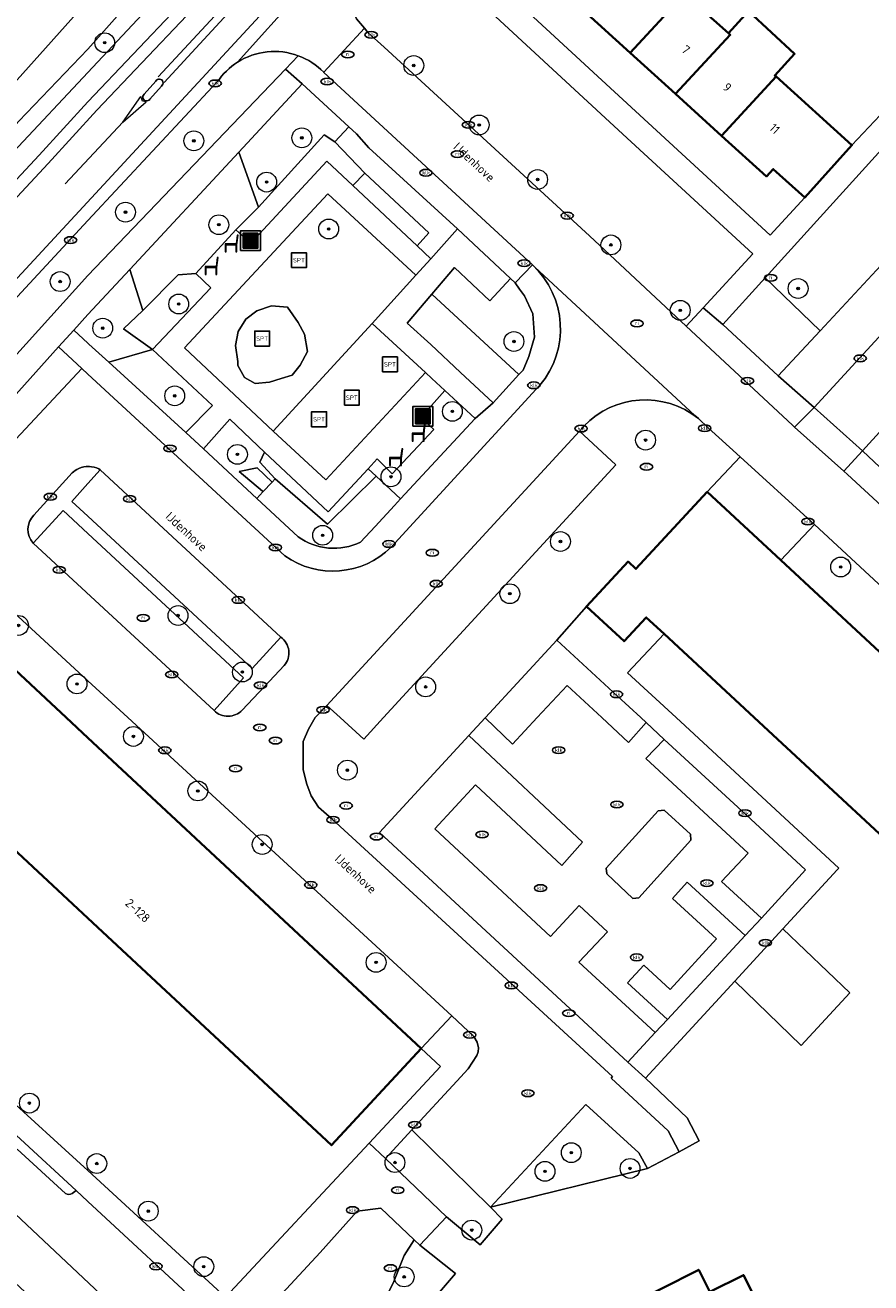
# Model space of a CAD drawing. Header units: metres. Extents: x 103671 to 105190, y 427150 to 429171.
# Tile 237 of 256: x 103994 to 104079, y 428443 to 428570. Entities that reach past the tile are written whole.
import ezdxf
from ezdxf.enums import TextEntityAlignment as Align

# ---------------------------------------------------------------- set-up
doc = ezdxf.new("R2010")
doc.units = ezdxf.units.M
for name, color, linetype, lineweight in [('B-WE-GR-BEPLANTING_CULTUUR_BODEMBEDEKKER-GV', 253, 'Continuous', 18), ('B-WE-GR-BEPLANTING_CULTUUR_HEESTERS-GV', 253, 'Continuous', 18), ('B-WE-GR-BOOM-S', 253, 'Continuous', 25), ('B-WE-IE-MEUBILAIR-S', 253, 'Continuous', 25), ('B-WE-IE-MEUBILAIR_WEGMEUBILAIR-S', 253, 'Continuous', 25), ('B-WE-IE-MEUBILAIR_WEGMEUBILAIR_AFVALBAK-S', 253, 'Continuous', 25), ('B-WE-OG-BEBOUWING-GV', 253, 'Continuous', 35), ('B-WE-OG-BEBOUWING-T18', 7, 'Continuous', 18), ('B-WE-OG-TERREIN_BEGROEID-GV', 253, 'Continuous', 18), ('B-WE-OG-TERREIN_ERF-GV', 253, 'Continuous', 18), ('B-WE-OG-TERREIN_OEVER-GV', 253, 'Continuous', 18), ('B-WE-OG-TOPOGRAFIE-T18', 7, 'Continuous', 18), ('B-WE-OG-WATER_SLOOT-GV', 253, 'Continuous', 18), ('B-WE-VH-GESLOTENVERHARDING_KUNSTSTOF-GV', 253, 'Continuous', 18), ('B-WE-VH-OPENVERHARDING-GV', 253, 'Continuous', 18), ('B-WE-VH-OPENVERHARDING_BETONSTRAATSTEEN-GV', 253, 'Continuous', 18), ('B-WE-VH-OPENVERHARDING_TEGEL-GV', 253, 'Continuous', 18), ('B-WE-VW-MARKERING_PICTOGRAM-G', 253, 'Continuous', 18)]:
    doc.layers.add(name, color=color, linetype=linetype, lineweight=lineweight)
doc.styles.add('NLCS-ISO', font='NLCS-ISO.ttf')
doc.styles.add('NLCS-ISO-M500-T18', font='NLCS-ISO.ttf', dxfattribs={"height": 0.9})

# ---------------------------------------------------------------- blocks, each defined once
blk = doc.blocks.new('SIE-WEG_AFVALBAK-SO')
h = blk.add_hatch(color=256)
h.dxf.hatch_style = 1
h.paths.add_polyline_path([(-1.5, -1.5), (1.5, -1.5), (1.5, 1.5), (-1.5, 1.5)])
for points in [[(-2, -2), (2, -2), (2, 2), (-2, 2)], [(-1.5, -1.5), (1.5, -1.5), (1.5, 1.5), (-1.5, 1.5)]]:
    blk.add_lwpolyline(points, close=True)
blk = doc.blocks.new('SIE-MEUBILAIR_PUT_KOLK-SO')
blk.add_ellipse((0, 0), major_axis=(1.25, 0), ratio=0.54)
at = {"style": 'NLCS-ISO'}
blk.add_text('klk', height=0.75, dxfattribs=at).set_placement((0.03, 0), align=Align.MIDDLE_CENTER)
blk = doc.blocks.new('SIE-MEUBILAIR_PUT_RIOOLPUT-SO')
blk.add_ellipse((0, 0), major_axis=(1.25, 0), ratio=0.54)
at = {"style": 'NLCS-ISO'}
blk.add_text('ri', height=0.75, dxfattribs=at).set_placement((-0.04, 0.07), align=Align.MIDDLE_CENTER)
blk = doc.blocks.new('SIE-WEG_ZITBANK-SO')
at = {"color": 0, "linetype": 'ByBlock', "lineweight": 18}
blk.add_lwpolyline([(-0.91, -1.63), (-0.91, -0.2), (1.09, -0.2), (1.09, -1.63), (1.29, -1.63), (1.29, -0.21), (1.54, 1.78), (1.33, 1.78), (1.11, 0), (-1.11, 0), (-1.11, -1.63)], close=True, dxfattribs=at)
blk = doc.blocks.new('SIE-WEG_SPEELTOESTEL-SO')
at = {"flags": 128}
blk.add_lwpolyline([(-3.75, -3.75), (3.75, -3.75), (3.75, 3.75), (-3.75, 3.75)], close=True, dxfattribs=at)
at = {"style": 'NLCS-ISO'}
blk.add_text('SPT', height=2.25, dxfattribs=at).set_placement((0, 0), align=Align.MIDDLE_CENTER)
blk = doc.blocks.new('SGR-BOOM_GBKN-SO')
at = {"linetype": 'ByBlock', "lineweight": 18}
h = blk.add_hatch(color=0, dxfattribs=at)
h.dxf.hatch_style = 1
edge = h.paths.add_edge_path()
edge.add_arc((0, 0), 0.25, 0, 360)
at = {"color": 0, "linetype": 'ByBlock', "lineweight": 18}
for radius in [2, 0.25]:
    blk.add_circle((0, 0), radius, dxfattribs=at)
at = {"color": 0, "linetype": 'ByBlock', "lineweight": 18, "style": 'NLCS-ISO'}
blk.add_attdef('SOORT', (2.5, 0), '', height=1.5, dxfattribs=at)

msp = doc.modelspace()

# ---------------------------------------------------------------- linework, layer by layer
at = {"layer": 'B-WE-GR-BEPLANTING_CULTUUR_BODEMBEDEKKER-GV', "flags": 128}
for points in [[(104037.332, 428549.321), (104028.373, 428557.494), (104027.128, 428558.908), (104026.356, 428559.619), (104024.926, 428558.104), (104027.974, 428554.948), (104034.415, 428548.901), (104033.234, 428547.602), (104034.612, 428546.31)], [(104000.106, 428537.699), (104002.11, 428535.87), (104006.512, 428537.147), (104003.603, 428539.243), (104005.537, 428541.084), (104004.233, 428545.219), (104000, 428540.661), (103998.595, 428539.106), (104000, 428537.795)], [(104043.513, 428534.606), (104043.929, 428535.06), (104044.511, 428536.426), (104045.103, 428538.397), (104044.926, 428540.752), (104044.088, 428542.571), (104043.577, 428543.245), (104043.135, 428543.864), (104042.655, 428544.316), (104040.58, 428542.064), (104037.01, 428545.431), (104034.727, 428542.736)], [(103999.398, 428535.211), (103997.052, 428537.399), (103988.98, 428528.467), (103991.303, 428526.574)], [(104048.379, 428503.253), (104051.876, 428500), (104054.573, 428497.492), (104056.358, 428499.501), (104055.818, 428500), (104053.476, 428502.164), (104047.337, 428507.83), (104040.141, 428500), (104040.112, 428499.968), (104042.861, 428497.309), (104045.359, 428500)], [(104038.468, 428498.197), (104029.44, 428488.397), (104054.505, 428465.218), (104057.262, 428468.231), (104049.558, 428475.338), (104052.46, 428478.398), (104049.582, 428481.032), (104046.71, 428477.917), (104035.014, 428488.778), (104039.125, 428493.214), (104047.849, 428485.082), (104049.936, 428487.438)], [(104066.456, 428490.177), (104058.188, 428497.799), (104056.33, 428495.875), (104066.653, 428486.333), (104063.967, 428483.472), (104067.993, 428479.761), (104072.443, 428484.655)], [(104058.188, 428490.648), (104057.568, 428490.608), (104052.34, 428484.809), (104052.383, 428484.222), (104055.009, 428481.757), (104055.622, 428481.799), (104060.865, 428487.637), (104060.841, 428488.225)], [(104060.501, 428483.384), (104059.009, 428481.753), (104063.456, 428477.668), (104058.77, 428472.548), (104056.133, 428475.022), (104054.494, 428473.243), (104058.502, 428469.528), (104066.345, 428478.004)], [(104040.644, 428450.611), (104056.498, 428454.51), (104055.612, 428456.075), (104050.26, 428460.971)], [(104032.714, 428458.417), (104030.031, 428455.514), (104036.216, 428449.62), (104039.613, 428446.813), (104041.811, 428449.377), (104040.644, 428450.611)]]:
    msp.add_lwpolyline(points, close=True, dxfattribs=at)
msp.add_lwpolyline([(104027.523, 428517.704), (104028.999, 428519.281), (104030.958, 428521.396), (104031.577, 428522.064), (104029.089, 428524.37), (104024.192, 428519.509), (104018.919, 428524.092), (104018.602, 428523.759), (104017.677, 428522.786), (104017.052, 428522.114), (104021.235, 428518.231)], dxfattribs=at)
at = {"layer": 'B-WE-GR-BEPLANTING_CULTUUR_BODEMBEDEKKER-GV'}
msp.add_lwpolyline([(104021.235, 428518.231, 0.2733769), (104027.523, 428517.704)], format="xyb", dxfattribs=at)
at = {"layer": 'B-WE-GR-BEPLANTING_CULTUUR_HEESTERS-GV', "flags": 128}
for points in [[(104024.926, 428558.104), (104026.356, 428559.619), (104021.639, 428563.961), (104015.238, 428557.069), (104017.236, 428551.504), (104023.866, 428558.79)], [(104017.236, 428551.504), (104014.94, 428549.214), (104016.451, 428547.86), (104024.122, 428556.144), (104026.744, 428553.686), (104027.974, 428554.948), (104024.926, 428558.104), (104023.866, 428558.79)], [(104014.94, 428549.214), (104017.236, 428551.504), (104015.238, 428557.069), (104004.233, 428545.219), (104005.537, 428541.084), (104009.109, 428544.672), (104010.899, 428544.804)], [(104027.974, 428554.948), (104026.744, 428553.686), (104033.234, 428547.602), (104034.415, 428548.901)], [(104010.899, 428544.804), (104009.109, 428544.672), (104005.537, 428541.084), (104003.603, 428539.243), (104006.512, 428537.147), (104012.422, 428543.373)], [(104068.366, 428544.379), (104064.092, 428539.677), (104069.686, 428534.49), (104073.917, 428539.038)], [(104040.902, 428531.76), (104043.513, 428534.606), (104034.727, 428542.736), (104032.25, 428539.812), (104034.616, 428537.65), (104037.606, 428534.839)], [(104009.897, 428528.766), (104012.591, 428531.509), (104006.512, 428537.147), (104002.11, 428535.87)], [(104039.108, 428530.19), (104036.024, 428533.022), (104033.613, 428530.291), (104034.942, 428529.075), (104030.725, 428524.595), (104029.202, 428526.106), (104028.286, 428525.114), (104029.089, 428524.37), (104031.577, 428522.064)], [(104011.668, 428527.112), (104017.052, 428522.114), (104017.677, 428522.786), (104017.627, 428522.839), (104015.268, 428524.842), (104017.096, 428525.199), (104018.602, 428523.759), (104018.919, 428524.092), (104017.361, 428525.76), (104017.841, 428526.799), (104014.317, 428530.11)], [(104028.286, 428525.114), (104024.265, 428520.764), (104017.841, 428526.799), (104017.361, 428525.76), (104018.919, 428524.092), (104024.192, 428519.509), (104029.089, 428524.37)], [(104017.677, 428522.786), (104018.602, 428523.759), (104017.096, 428525.199), (104015.268, 428524.842), (104017.627, 428522.839)], [(104033.5, 428446.771), (104032.937, 428447.308), (104031.932, 428445.725), (104030.828, 428442.923), (104029.187, 428439.658), (104025.44, 428436.138), (104027.571, 428432.767), (104037.129, 428443.915)]]:
    msp.add_lwpolyline(points, close=True, dxfattribs=at)
for points in [[(103998.432, 428451.974), (103998.811, 428452.281), (103993.202, 428457.455)], [(103992.872, 428456.448), (103997.728, 428451.971)]]:
    msp.add_lwpolyline(points, dxfattribs=at)
at = {"layer": 'B-WE-GR-BEPLANTING_CULTUUR_HEESTERS-GV'}
msp.add_lwpolyline([(103997.728, 428451.971, 0.2826657), (103998.432, 428451.974)], format="xyb", dxfattribs=at)
at = {"layer": 'B-WE-OG-BEBOUWING-GV', "flags": 128}
for points in [[(104050.033, 428571.348), (104054.755, 428567.073), (104060.241, 428573.045), (104055.504, 428577.334)], [(104054.755, 428567.073), (104059.335, 428562.928), (104064.842, 428568.88), (104064.657, 428569.048), (104060.241, 428573.045)], [(104069.473, 428564.688), (104069.349, 428564.8), (104071.343, 428566.964), (104066.684, 428571.28), (104064.657, 428569.048), (104064.842, 428568.88), (104059.335, 428562.928), (104063.983, 428558.719)], [(104063.983, 428558.719), (104068.524, 428554.609), (104069.195, 428555.35), (104072.368, 428552.478), (104077.139, 428557.749), (104069.473, 428564.688)], [(104062.519, 428522.769), (104055.321, 428515.009), (104054.532, 428515.741), (104050.338, 428511.22), (104054.134, 428507.699), (104056.374, 428510.113), (104058.179, 428508.439), (104067.276, 428500), (104107.582, 428462.611), (104116.734, 428472.477), (104116.236, 428472.939), (104096.745, 428491.019), (104087.064, 428500), (104069.952, 428515.874)], [(103981.143, 428515.516), (103979.77, 428516.795), (103973.275, 428509.82), (103973.466, 428509.642), (103970.884, 428506.87), (103975.547, 428502.527), (103978.26, 428500), (104000, 428479.752), (104024.585, 428456.854), (104033.663, 428466.601), (104000, 428497.953), (103997.802, 428500), (103984.905, 428512.012)], [(104058.923, 428432.715), (104058.443, 428433.665), (104063.76, 428436.351), (104066.238, 428431.443), (104071.156, 428433.927), (104066.192, 428443.753), (104062.802, 428442.041), (104061.672, 428444.279), (104050.068, 428438.418), (104053.674, 428431.279), (104054.789, 428431.842), (104055.268, 428430.892), (104056.195, 428430.284), (104057.29, 428430.226), (104058.267, 428430.719), (104058.866, 428431.633)]]:
    msp.add_lwpolyline(points, close=True, dxfattribs=at)
at = {"layer": 'B-WE-OG-TERREIN_BEGROEID-GV', "flags": 128}
for points in [[(103939.26, 428500), (103952.497, 428513.953), (103966.391, 428529.023), (103980.431, 428544.239), (103992.504, 428557.1), (104000, 428565.098), (104013.971, 428580.022), (104012.459, 428581.46), (104000, 428567.441), (103993.02, 428560.181), (103979.507, 428545.111), (103964.36, 428528.878), (103951.135, 428514.036), (103937.583, 428500)], [(104000, 428544.626), (104019.948, 428565.435), (104021.246, 428566.789)], [(104013.068, 428564.142), (104000, 428550.158), (103967.3, 428514.889), (103969.217, 428513.198), (103970.315, 428512.229), (103978.556, 428520.972), (103985.393, 428528.514), (103986.555, 428529.795), (104000, 428544.626)]]:
    msp.add_lwpolyline(points, dxfattribs=at)
for points in [[(104032.736, 428578.546), (104026.622, 428571.764), (104027.104, 428570.51), (104027.911, 428569.568), (104028.277, 428569.141), (104029.904, 428567.636), (104050.63, 428548.603), (104060.397, 428539.484), (104062.124, 428541.356), (104067.142, 428546.793), (104053.998, 428558.867)], [(104087.477, 428553.614), (104081.785, 428559.143), (104068.366, 428544.379), (104073.917, 428539.038)], [(104028.692, 428539.756), (104033.094, 428544.629), (104024.239, 428552.861), (104009.746, 428537.301), (104018.721, 428528.919)], [(104014.89, 428537.537), (104015.139, 428535.95), (104015.132, 428535.518), (104015.799, 428534.327), (104016.88, 428533.71), (104018.345, 428533.864), (104019.504, 428534.222), (104020.614, 428534.567), (104021.432, 428535.564), (104022.157, 428536.936), (104021.858, 428538.691), (104021.229, 428539.87), (104020.167, 428541.422), (104018.546, 428541.548), (104017.052, 428541.06), (104015.949, 428540.189), (104015.177, 428538.948)], [(104014.89, 428537.537), (104015.177, 428538.948), (104015.949, 428540.189), (104017.052, 428541.06), (104018.546, 428541.548), (104020.167, 428541.422), (104021.229, 428539.87), (104021.858, 428538.691), (104022.157, 428536.936), (104021.432, 428535.564), (104020.614, 428534.567), (104019.504, 428534.222), (104018.345, 428533.864), (104016.88, 428533.71), (104015.799, 428534.327), (104015.132, 428535.518), (104015.139, 428535.95)], [(104031.932, 428445.725), (104032.937, 428447.308), (104029.591, 428450.497), (104027.194, 428450.186), (104023.461, 428446.024), (104019.632, 428441.888), (104025.016, 428436.808), (104025.44, 428436.138), (104029.187, 428439.658), (104030.828, 428442.923)]]:
    msp.add_lwpolyline(points, close=True, dxfattribs=at)
at = {"layer": 'B-WE-OG-TERREIN_BEGROEID-GV'}
for points in [[(104015.111, 428566.136, 0.1037897), (104013.068, 428564.142)], [(104021.246, 428566.789, 0.2342307), (104015.111, 428566.136)]]:
    msp.add_lwpolyline(points, format="xyb", dxfattribs=at)
at = {"layer": 'B-WE-OG-TERREIN_ERF-GV', "flags": 128}
for points in [[(104034.574, 428580.308), (104051.883, 428564.316), (104068.889, 428548.695), (104072.368, 428552.478), (104069.195, 428555.35), (104068.524, 428554.609), (104063.983, 428558.719), (104059.335, 428562.928), (104054.755, 428567.073), (104050.033, 428571.348)], [(104060.241, 428573.045), (104064.657, 428569.048), (104066.684, 428571.28), (104071.343, 428566.964), (104069.349, 428564.8), (104069.473, 428564.688), (104077.139, 428557.749), (104081.697, 428562.62)], [(104107.582, 428462.611), (104067.276, 428500), (104058.179, 428508.439), (104054.486, 428504.527), (104059.396, 428500), (104075.806, 428484.809), (104075.649, 428484.638), (104070.169, 428478.678), (104076.919, 428472.222), (104071.999, 428466.927), (104065.326, 428473.413), (104056.303, 428463.601), (104060.497, 428459.615), (104061.705, 428457.293), (104059.698, 428456.179), (104056.498, 428454.51), (104040.644, 428450.611), (104041.811, 428449.377), (104039.613, 428446.813), (104036.216, 428449.62), (104033.5, 428446.771), (104037.129, 428443.915), (104027.571, 428432.767)]]:
    msp.add_lwpolyline(points, dxfattribs=at)
for points in [[(104000, 428479.752), (103978.26, 428500), (103975.547, 428502.527), (103973.471, 428500.273), (103965.675, 428507.445), (103963.875, 428505.314), (103962.676, 428506.327), (103956.867, 428500), (103953.92, 428496.817), (103969.875, 428481.924), (103991.205, 428462.294), (104000, 428454.31), (104013.884, 428441.528), (104028.39, 428457.069), (104035.602, 428464.795), (104033.663, 428466.601), (104024.585, 428456.854)], [(104058.923, 428432.715), (104058.866, 428431.633), (104058.267, 428430.719), (104057.29, 428430.226), (104056.195, 428430.284), (104055.268, 428430.892), (104054.789, 428431.842), (104053.674, 428431.279), (104050.068, 428438.418), (104061.672, 428444.279), (104062.802, 428442.041), (104066.192, 428443.753), (104071.156, 428433.927), (104066.238, 428431.443), (104063.76, 428436.351), (104058.443, 428433.665)]]:
    msp.add_lwpolyline(points, close=True, dxfattribs=at)
at = {"layer": 'B-WE-OG-TERREIN_OEVER-GV', "flags": 128}
msp.add_lwpolyline([(103937.583, 428500), (103951.135, 428514.036), (103964.36, 428528.878), (103979.507, 428545.111), (103993.02, 428560.181), (104000, 428567.441), (104012.459, 428581.46), (104011.286, 428584.666), (104000, 428572.336), (103992.878, 428564.343), (103977.301, 428547.536), (103963.695, 428532.828), (103950.095, 428517.963), (103937.494, 428504.56)], dxfattribs=at)
at = {"layer": 'B-WE-OG-WATER_SLOOT-GV', "flags": 128}
msp.add_lwpolyline([(103937.494, 428504.56), (103950.095, 428517.963), (103963.695, 428532.828), (103977.301, 428547.536), (103992.878, 428564.343), (104000, 428572.336), (104011.286, 428584.666), (104013.285, 428586.811), (104050.224, 428626.326), (104078.323, 428656.693)], dxfattribs=at)
at = {"layer": 'B-WE-VH-GESLOTENVERHARDING_KUNSTSTOF-GV', "flags": 128}
for points in [[(104018.721, 428528.919), (104024.011, 428524.005), (104034.076, 428534.811), (104028.692, 428539.756)], [(104070.169, 428478.678), (104065.326, 428473.413), (104071.999, 428466.927), (104076.919, 428472.222)]]:
    msp.add_lwpolyline(points, close=True, dxfattribs=at)
at = {"layer": 'B-WE-VH-OPENVERHARDING-GV', "flags": 128}
for points in [[(104081.697, 428562.62), (104077.139, 428557.749), (104072.368, 428552.478), (104068.889, 428548.695), (104051.883, 428564.316), (104034.574, 428580.308), (104032.736, 428578.546), (104053.998, 428558.867), (104067.142, 428546.793), (104062.124, 428541.356), (104064.092, 428539.677), (104068.366, 428544.379), (104081.785, 428559.143), (104087.477, 428553.614), (104090.936, 428550.437), (104095.667, 428546.091), (104099.093, 428542.944), (104105.69, 428536.885), (104097.063, 428527.358), (104098.899, 428525.575), (104107.489, 428534.812), (104109.54, 428537.115), (104107.762, 428538.727), (104101.793, 428544.199)], [(104095.667, 428546.091), (104090.936, 428550.437), (104073.314, 428531.306), (104078.186, 428526.908)], [(104073.314, 428531.306), (104071.332, 428529.322), (104076.324, 428524.865), (104078.186, 428526.908)], [(104081.661, 428523.658), (104078.186, 428526.908), (104076.324, 428524.865), (104076.685, 428524.542), (104086.985, 428515.038), (104087.57, 428514.496), (104089.383, 428516.435), (104088.186, 428517.555)]]:
    msp.add_lwpolyline(points, close=True, dxfattribs=at)
for points in [[(104021.246, 428566.789), (104019.948, 428565.435), (104021.639, 428563.961), (104026.356, 428559.619), (104027.128, 428558.908), (104028.373, 428557.494), (104037.332, 428549.321), (104042.655, 428544.316), (104043.135, 428543.864), (104044.881, 428545.673)], [(104044.881, 428545.673), (104023.831, 428565.102), (104023.809, 428565.122)], [(103988.217, 428447.083), (104000, 428436.124), (104003.953, 428432.448), (104005.858, 428434.638), (104006.964, 428435.909), (104007.152, 428435.98), (104007.525, 428435.94), (103990.94, 428451.493)]]:
    msp.add_lwpolyline(points, dxfattribs=at)
at = {"layer": 'B-WE-VH-OPENVERHARDING-GV'}
msp.add_lwpolyline([(104023.809, 428565.122, 0.1118727), (104021.246, 428566.789)], format="xyb", dxfattribs=at)
at = {"layer": 'B-WE-VH-OPENVERHARDING_BETONSTRAATSTEEN-GV', "flags": 128}
for points in [[(103931.873, 428486.921), (103936.2, 428483.166), (103942.96, 428490.452), (103951.134, 428499.223), (103952.635, 428500.848), (103966.382, 428515.737), (104046.316, 428602.117), (104077.552, 428636.071), (104073.572, 428639.822), (104061.948, 428627.126), (104049.915, 428614.111), (104037.916, 428601.19), (104023.958, 428586.051), (104009.989, 428570.843), (104000.915, 428561.282), (103996.007, 428555.921), (103966.926, 428524.714), (103952.583, 428509.059), (103943.364, 428499.149), (103937.897, 428493.272)], [(104090.936, 428550.437), (104087.477, 428553.614), (104073.917, 428539.038), (104069.686, 428534.49), (104073.314, 428531.306)], [(104099.093, 428542.944), (104095.667, 428546.091), (104078.186, 428526.908), (104081.661, 428523.658), (104086.288, 428528.778)], [(104053.308, 428525.511), (104049.63, 428528.915), (104024.115, 428501.22), (104025.46, 428500), (104027.846, 428497.837), (104029.836, 428500)], [(104001.25, 428525.008), (104000, 428523.615), (103998.392, 428521.823), (104000, 428520.332), (104016.587, 428504.961), (104019.484, 428508.104)], [(104000, 428518.574), (103997.506, 428520.885), (103994.47, 428517.61), (104012.735, 428500.71), (104015.719, 428504.005)], [(104073.356, 428519.496), (104069.952, 428515.874), (104087.064, 428500), (104096.745, 428491.019), (104100.095, 428494.693)], [(104004.024, 428500), (104000, 428503.702), (103987.641, 428515.071), (103984.905, 428512.012), (103997.802, 428500), (104000, 428497.953), (104033.663, 428466.601), (104036.74, 428469.904)]]:
    msp.add_lwpolyline(points, close=True, dxfattribs=at)
for points in [[(104086.985, 428515.038), (104076.685, 428524.542), (104076.324, 428524.865), (104071.332, 428529.322), (104071.13, 428529.502), (104060.397, 428539.484), (104050.63, 428548.603), (104029.904, 428567.636), (104028.277, 428569.141), (104027.911, 428569.568), (104023.809, 428565.122), (104023.831, 428565.102), (104044.881, 428545.673), (104045.123, 428545.463), (104061.288, 428530.481), (104061.633, 428530.187), (104062.632, 428529.236), (104065.855, 428526.304), (104073.025, 428519.783), (104073.356, 428519.496), (104100.095, 428494.693)], [(104006.852, 428564.22), (104005.685, 428562.898)], [(104005.685, 428562.898), (104006.852, 428564.22)], [(104006.25, 428562.4), (104007.417, 428563.723)], [(104007.417, 428563.723), (104006.25, 428562.4)], [(104061.633, 428530.187), (104061.288, 428530.481), (104045.123, 428545.463), (104044.881, 428545.673)], [(104019.876, 428516.327), (104000, 428534.65), (103999.398, 428535.211), (103991.303, 428526.574)], [(104045.64, 428533.533), (104030.621, 428517.188)], [(104049.63, 428528.915), (104049.944, 428529.236), (104050.067, 428529.423)], [(103987.641, 428515.071), (104000, 428503.702), (104004.024, 428500), (104036.74, 428469.904), (104038.96, 428467.833), (104039.298, 428467.239), (104039.433, 428466.683), (104039.394, 428466.287), (104039.284, 428465.918), (104038.399, 428464.567), (104037.243, 428463.316), (104032.714, 428458.417), (104040.644, 428450.611), (104050.26, 428460.971), (104055.612, 428456.075), (104056.498, 428454.51), (104059.698, 428456.179), (104058.598, 428458.29), (104052.843, 428463.601), (104052.953, 428463.781), (104024.622, 428489.783), (104023.292, 428490.976), (104022.531, 428492.095), (104022.102, 428493.276), (104021.74, 428494.718), (104021.749, 428496.105), (104021.748, 428497.589), (104022.257, 428498.831), (104022.942, 428500), (104024.115, 428501.22), (104049.63, 428528.915)], [(103994.558, 428520.431), (103998.426, 428524.705), (103998.545, 428524.808), (103998.708, 428524.927), (103998.884, 428525.034), (103999.1, 428525.141), (103999.34, 428525.228), (103999.579, 428525.288), (103999.824, 428525.325), (104000, 428525.331), (104000.157, 428525.329), (104000.354, 428525.314), (104000.638, 428525.265), (104000.869, 428525.196), (104001.092, 428525.097), (104001.25, 428525.008), (104019.484, 428508.104)], [(104012.735, 428500.71), (103994.47, 428517.61)], [(104019.823, 428505.268), (104017.829, 428503.141), (104015.583, 428500.75)], [(103976.272, 428465.155), (103978.638, 428462.975), (103979.16, 428462.494), (103990.257, 428452.121), (103990.263, 428452.116), (103990.269, 428452.11), (103990.94, 428451.493), (104007.525, 428435.94), (104012.28, 428439.81), (104000, 428451.181)], [(103997.728, 428451.971), (103992.872, 428456.448)], [(104000, 428451.181), (103998.811, 428452.281), (103998.432, 428451.974)]]:
    msp.add_lwpolyline(points, dxfattribs=at)
at = {"layer": 'B-WE-VH-OPENVERHARDING_BETONSTRAATSTEEN-GV'}
for points in [[(104007.417, 428563.723, 1.3032853), (104006.852, 428564.22)], [(104006.852, 428564.22, -1.3032853), (104007.417, 428563.723)], [(104005.685, 428562.898, 1.1844822), (104006.25, 428562.4)], [(104006.25, 428562.4, -1.1844822), (104005.685, 428562.898)], [(104044.881, 428545.673, -0.4006425), (104045.64, 428533.533)], [(104050.067, 428529.423, -0.3861374), (104061.633, 428530.187)], [(103994.47, 428517.61, -0.3984396), (103994.558, 428520.431)], [(104030.621, 428517.188, -0.3613763), (104019.876, 428516.327)], [(104019.484, 428508.104, -0.442524), (104019.823, 428505.268)], [(104015.583, 428500.75, -0.4150251), (104012.735, 428500.71)], [(103998.432, 428451.974, -0.2826657), (103997.728, 428451.971)]]:
    msp.add_lwpolyline(points, format="xyb", dxfattribs=at)
at = {"layer": 'B-WE-VH-OPENVERHARDING_TEGEL-GV', "flags": 128}
for points in [[(104070.875, 428642.364), (104055.782, 428625.879), (104040.817, 428609.671), (104018.018, 428584.459), (104016.505, 428585.591), (104013.443, 428586.703), (104013.285, 428586.811), (104011.286, 428584.666), (104012.459, 428581.46), (104013.971, 428580.022), (104000, 428565.098), (103992.504, 428557.1), (103980.431, 428544.239), (103966.391, 428529.023), (103952.497, 428513.953), (103939.26, 428500)], [(103937.897, 428493.272), (103943.364, 428499.149), (103952.583, 428509.059), (103966.926, 428524.714), (103996.007, 428555.921), (104000.915, 428561.282), (104009.989, 428570.843), (104023.958, 428586.051), (104037.916, 428601.19), (104049.915, 428614.111), (104061.948, 428627.126), (104073.572, 428639.822), (104072.662, 428640.679), (104061.028, 428627.972), (104048.998, 428614.96), (104036.998, 428602.039), (104023.038, 428586.897), (104009.075, 428571.696), (104000, 428562.134), (103995.089, 428556.769), (103966.008, 428525.562), (103951.664, 428509.907), (103942.449, 428500), (103936.978, 428494.119)], [(103936.978, 428494.119), (103942.449, 428500), (103951.664, 428509.907), (103966.008, 428525.562), (103995.089, 428556.769), (104000, 428562.134), (104009.075, 428571.696), (104023.038, 428586.897), (104036.998, 428602.039), (104048.998, 428614.96), (104061.028, 428627.972), (104072.662, 428640.679)], [(104015.111, 428566.136), (104027.974, 428580.446), (104044.293, 428598.088), (104047.058, 428601.078), (104047.231, 428601.265), (104078.462, 428635.214), (104077.552, 428636.071), (104046.316, 428602.117), (103966.382, 428515.737), (103952.635, 428500.848), (103951.134, 428499.223), (103942.96, 428490.452), (103936.2, 428483.166), (103937.154, 428482.337), (103943.396, 428489.081), (103943.878, 428489.603), (103946.29, 428492.209), (103950.528, 428496.725), (103952.052, 428498.375), (103953.553, 428500), (103967.3, 428514.889), (104000, 428550.158), (104013.068, 428564.142)], [(104027.104, 428570.51), (104026.622, 428571.764), (104026.025, 428573.555), (104026.07, 428575.004), (104026.098, 428575.886), (104026.573, 428577.57), (104027.334, 428579.486), (104027.974, 428580.446), (104015.111, 428566.136)], [(104023.809, 428565.122), (104027.911, 428569.568), (104027.104, 428570.51)], [(103988.98, 428528.467), (103997.052, 428537.399), (103998.595, 428539.106), (104000, 428540.661), (104004.233, 428545.219), (104015.238, 428557.069), (104021.639, 428563.961), (104019.948, 428565.435), (104000, 428544.626), (103986.555, 428529.795)], [(104044.881, 428545.673), (104043.135, 428543.864), (104043.577, 428543.245), (104044.088, 428542.571), (104044.926, 428540.752), (104045.103, 428538.397), (104044.511, 428536.426), (104043.929, 428535.06), (104043.513, 428534.606), (104040.902, 428531.76), (104039.108, 428530.19), (104031.577, 428522.064), (104030.958, 428521.396), (104028.999, 428519.281), (104027.523, 428517.704)], [(104021.235, 428518.231), (104017.052, 428522.114), (104011.668, 428527.112), (104009.897, 428528.766), (104002.11, 428535.87), (104000.106, 428537.699), (104000, 428537.795), (103998.595, 428539.106), (103997.052, 428537.399), (103999.398, 428535.211)], [(103999.398, 428535.211), (104000, 428534.65), (104019.876, 428516.327)], [(104030.621, 428517.188), (104045.64, 428533.533)], [(104050.067, 428529.423), (104049.944, 428529.236), (104049.63, 428528.915), (104053.308, 428525.511), (104029.836, 428500), (104027.846, 428497.837), (104025.46, 428500), (104024.115, 428501.22), (104022.942, 428500), (104022.257, 428498.831), (104021.748, 428497.589), (104021.749, 428496.105), (104021.74, 428494.718), (104022.102, 428493.276), (104022.531, 428492.095), (104023.292, 428490.976), (104024.622, 428489.783), (104052.953, 428463.781), (104052.843, 428463.601), (104058.598, 428458.29), (104059.698, 428456.179), (104061.705, 428457.293), (104060.497, 428459.615), (104056.303, 428463.601), (104054.505, 428465.218), (104029.44, 428488.397), (104038.468, 428498.197), (104040.112, 428499.968), (104040.141, 428500), (104047.337, 428507.83), (104050.338, 428511.22), (104054.532, 428515.741), (104055.321, 428515.009), (104062.519, 428522.769), (104065.855, 428526.304)], [(104065.855, 428526.304), (104062.632, 428529.236), (104061.633, 428530.187)], [(104000, 428520.332), (103998.392, 428521.823), (104000, 428523.615), (104001.25, 428525.008), (104001.092, 428525.097), (104000.869, 428525.196), (104000.638, 428525.265), (104000.354, 428525.314), (104000.157, 428525.329), (104000, 428525.331), (103999.824, 428525.325), (103999.579, 428525.288), (103999.34, 428525.228), (103999.1, 428525.141), (103998.884, 428525.034), (103998.708, 428524.927), (103998.545, 428524.808), (103998.426, 428524.705), (103994.558, 428520.431)], [(103994.47, 428517.61), (103997.506, 428520.885), (104000, 428518.574), (104015.719, 428504.005), (104012.735, 428500.71)], [(104019.484, 428508.104), (104016.587, 428504.961), (104000, 428520.332)], [(104015.583, 428500.75), (104017.829, 428503.141), (104019.823, 428505.268)]]:
    msp.add_lwpolyline(points, dxfattribs=at)
at = {"layer": 'B-WE-VH-OPENVERHARDING_TEGEL-GV'}
for points in [[(104013.068, 428564.142, -0.1037897), (104015.111, 428566.136)], [(104015.111, 428566.136, -0.2342307), (104021.246, 428566.789)], [(104021.246, 428566.789, -0.1118727), (104023.809, 428565.122)], [(104045.64, 428533.533, 0.4006425), (104044.881, 428545.673)], [(104061.633, 428530.187, 0.3861374), (104050.067, 428529.423)], [(103994.558, 428520.431, 0.3984396), (103994.47, 428517.61)], [(104027.523, 428517.704, -0.2733769), (104021.235, 428518.231)], [(104019.876, 428516.327, 0.3613763), (104030.621, 428517.188)], [(104019.823, 428505.268, 0.442524), (104019.484, 428508.104)], [(104012.735, 428500.71, 0.4150251), (104015.583, 428500.75)]]:
    msp.add_lwpolyline(points, format="xyb", dxfattribs=at)
at = {"layer": 'B-WE-VH-OPENVERHARDING_TEGEL-GV', "flags": 128}
for points in [[(104036.024, 428533.022), (104034.728, 428534.212), (104034.076, 428534.811), (104024.011, 428524.005), (104018.721, 428528.919), (104009.746, 428537.301), (104024.239, 428552.861), (104033.094, 428544.629), (104034.612, 428546.31), (104033.234, 428547.602), (104026.744, 428553.686), (104024.122, 428556.144), (104016.451, 428547.86), (104014.94, 428549.214), (104010.899, 428544.804), (104012.422, 428543.373), (104006.512, 428537.147), (104012.591, 428531.509), (104009.897, 428528.766), (104011.668, 428527.112), (104014.317, 428530.11), (104017.841, 428526.799), (104024.265, 428520.764), (104028.286, 428525.114), (104029.202, 428526.106), (104030.725, 428524.595), (104034.942, 428529.075), (104033.613, 428530.291)], [(104039.108, 428530.19), (104040.902, 428531.76), (104037.606, 428534.839), (104034.616, 428537.65), (104032.25, 428539.812), (104034.727, 428542.736), (104037.01, 428545.431), (104040.58, 428542.064), (104042.655, 428544.316), (104037.332, 428549.321), (104034.612, 428546.31), (104033.094, 428544.629), (104028.692, 428539.756), (104034.076, 428534.811), (104034.728, 428534.212), (104036.024, 428533.022)], [(104064.092, 428539.677), (104062.124, 428541.356), (104060.397, 428539.484), (104071.13, 428529.502), (104071.332, 428529.322), (104073.314, 428531.306), (104069.686, 428534.49)], [(104065.855, 428526.304), (104062.519, 428522.769), (104069.952, 428515.874), (104073.356, 428519.496), (104073.025, 428519.783)], [(104059.396, 428500), (104054.486, 428504.527), (104058.179, 428508.439), (104056.374, 428510.113), (104054.134, 428507.699), (104050.338, 428511.22), (104047.337, 428507.83), (104053.476, 428502.164), (104055.818, 428500), (104056.358, 428499.501), (104058.188, 428497.799), (104066.456, 428490.177), (104072.443, 428484.655), (104067.993, 428479.761), (104066.345, 428478.004), (104058.502, 428469.528), (104057.262, 428468.231), (104054.505, 428465.218), (104056.303, 428463.601), (104065.326, 428473.413), (104070.169, 428478.678), (104075.649, 428484.638), (104075.806, 428484.809)], [(104067.993, 428479.761), (104063.967, 428483.472), (104066.653, 428486.333), (104056.33, 428495.875), (104058.188, 428497.799), (104056.358, 428499.501), (104054.573, 428497.492), (104051.876, 428500), (104048.379, 428503.253), (104045.359, 428500), (104042.861, 428497.309), (104040.112, 428499.968), (104038.468, 428498.197), (104049.936, 428487.438), (104047.849, 428485.082), (104039.125, 428493.214), (104035.014, 428488.778), (104046.71, 428477.917), (104049.582, 428481.032), (104052.46, 428478.398), (104049.558, 428475.338), (104057.262, 428468.231), (104058.502, 428469.528), (104054.494, 428473.243), (104056.133, 428475.022), (104058.77, 428472.548), (104063.456, 428477.668), (104059.009, 428481.753), (104060.501, 428483.384), (104066.345, 428478.004)], [(103953.92, 428496.817), (103952.052, 428498.375), (103950.528, 428496.725), (103956.007, 428491.597), (103966.302, 428481.96), (103993.202, 428457.455), (103998.811, 428452.281), (104000, 428451.181), (104012.28, 428439.81), (104013.884, 428441.528), (104000, 428454.31), (103991.205, 428462.294), (103969.875, 428481.924)], [(104060.865, 428487.637), (104055.622, 428481.799), (104055.009, 428481.757), (104052.383, 428484.222), (104052.34, 428484.809), (104057.568, 428490.608), (104058.188, 428490.648), (104060.841, 428488.225)], [(104036.74, 428469.904), (104033.663, 428466.601), (104035.602, 428464.795), (104028.39, 428457.069), (104030.031, 428455.514), (104032.714, 428458.417), (104037.243, 428463.316), (104038.399, 428464.567), (104039.284, 428465.918), (104039.394, 428466.287), (104039.433, 428466.683), (104039.298, 428467.239), (104038.96, 428467.833)], [(104019.632, 428441.888), (104023.461, 428446.024), (104027.194, 428450.186), (104029.591, 428450.497), (104032.937, 428447.308), (104033.5, 428446.771), (104036.216, 428449.62), (104030.031, 428455.514), (104028.39, 428457.069), (104013.884, 428441.528), (104012.28, 428439.81), (104007.525, 428435.94), (104007.752, 428435.77), (104009.123, 428434.346), (104009.799, 428433.485), (104010.257, 428432.738)]]:
    msp.add_lwpolyline(points, close=True, dxfattribs=at)
at = {"layer": 'B-WE-VW-MARKERING_PICTOGRAM-G', "flags": 128}
for points in [[(104007.106, 428564.646), (104026.8, 428585.913)], [(104027.332, 428585.366), (104007.692, 428564.082)], [(104003.535, 428560.089), (104005.35, 428562.667)], [(104005.519, 428562.21), (104005.35, 428562.667)], [(104003.535, 428560.089), (104005.899, 428562.134)], [(104005.899, 428562.134), (104005.519, 428562.21)], [(103997.709, 428553.873), (104003.535, 428560.089)]]:
    msp.add_lwpolyline(points, dxfattribs=at)

# ---------------------------------------------------------------- block references
at = {"layer": 'B-WE-GR-BOOM-S', "xscale": 0.5, "yscale": 0.5, "zscale": 0.5}
for p in [(104001.7, 428568.1), (104032.9, 428565.8), (104039.5, 428559.8), (104010.7, 428558.2), (104021.6, 428558.5), (104018.049, 428554.037), (104045.4, 428554.3), (104003.8, 428551), (104013.224, 428549.735), (104024.31, 428549.304), (104052.8, 428547.7), (103997.2, 428544), (104071.7, 428543.3), (104009.175, 428541.735), (104059.8, 428541.1), (104001.5, 428539.3), (104043.015, 428537.955), (104008.77, 428532.47), (104036.8, 428530.9), (104056.3, 428528), (104015.1, 428526.557), (104030.6, 428524.3), (104023.7, 428518.4), (104047.708, 428517.771), (104076, 428515.2), (104042.6, 428512.5), (103993, 428509.3), (104009.1, 428510.3), (104015.6, 428504.6), (103998.9, 428503.4), (104034.1, 428503.1), (104004.6, 428498.1), (104026.2, 428494.7), (104011.1, 428492.6), (104017.6, 428487.2), (104029.1, 428475.3), (103994.1, 428461.1), (104048.8, 428456.1), (104000.9, 428455), (104031, 428455.1), (104046.149, 428454.214), (104054.737, 428454.508), (104006.1, 428450.2), (104038.758, 428448.285), (104011.7, 428444.6), (104031.932, 428443.565)]:
    msp.add_blockref('SGR-BOOM_GBKN-SO', p, dxfattribs=at)
at = {"layer": 'B-WE-IE-MEUBILAIR-S', "xscale": 0.5, "yscale": 0.5, "zscale": 0.5}
for name, p in [('SIE-MEUBILAIR_PUT_KOLK-SO', (104028.6, 428568.9)), ('SIE-MEUBILAIR_PUT_RIOOLPUT-SO', (104026.246, 428566.918)), ('SIE-MEUBILAIR_PUT_KOLK-SO', (104012.85, 428564)), ('SIE-MEUBILAIR_PUT_KOLK-SO', (104024.16, 428564.18)), ('SIE-MEUBILAIR_PUT_KOLK-SO', (104038.42, 428559.82)), ('SIE-MEUBILAIR_PUT_RIOOLPUT-SO', (104037.306, 428556.862)), ('SIE-MEUBILAIR_PUT_KOLK-SO', (104034.13, 428554.98)), ('SIE-MEUBILAIR_PUT_KOLK-SO', (104048.39, 428550.65)), ('SIE-MEUBILAIR_PUT_KOLK-SO', (103998.25, 428548.19)), ('SIE-MEUBILAIR_PUT_KOLK-SO', (104044.04, 428545.85)), ('SIE-MEUBILAIR_PUT_RIOOLPUT-SO', (104068.928, 428544.377)), ('SIE-MEUBILAIR_PUT_RIOOLPUT-SO', (104055.439, 428539.779)), ('SIE-MEUBILAIR_PUT_KOLK-SO', (104077.97, 428536.25)), ('SIE-MEUBILAIR_PUT_KOLK-SO', (104045.02, 428533.53)), ('SIE-MEUBILAIR_PUT_KOLK-SO', (104066.59, 428533.97)), ('SIE-MEUBILAIR_PUT_KOLK-SO', (104049.79, 428529.16)), ('SIE-MEUBILAIR_PUT_KOLK-SO', (104062.27, 428529.2)), ('SIE-MEUBILAIR_PUT_KOLK-SO', (104008.29, 428527.16)), ('SIE-MEUBILAIR_PUT_RIOOLPUT-SO', (104056.394, 428525.315)), ('SIE-MEUBILAIR_PUT_KOLK-SO', (103996.21, 428522.29)), ('SIE-MEUBILAIR_PUT_KOLK-SO', (104004.21, 428522.07)), ('SIE-MEUBILAIR_PUT_KOLK-SO', (104072.69, 428519.78)), ('SIE-MEUBILAIR_PUT_KOLK-SO', (104030.4, 428517.52)), ('SIE-MEUBILAIR_PUT_KOLK-SO', (104018.93, 428517.17)), ('SIE-MEUBILAIR_PUT_RIOOLPUT-SO', (104034.776, 428516.636)), ('SIE-MEUBILAIR_PUT_KOLK-SO', (103997.11, 428514.91)), ('SIE-MEUBILAIR_PUT_KOLK-SO', (104035.17, 428513.51)), ('SIE-MEUBILAIR_PUT_KOLK-SO', (104015.19, 428511.87)), ('SIE-MEUBILAIR_PUT_RIOOLPUT-SO', (104005.591, 428510.058)), ('SIE-MEUBILAIR_PUT_KOLK-SO', (104008.47, 428504.35)), ('SIE-MEUBILAIR_PUT_KOLK-SO', (104017.43, 428503.26)), ('SIE-MEUBILAIR_PUT_KOLK-SO', (104053.37, 428502.35)), ('SIE-MEUBILAIR_PUT_KOLK-SO', (104023.74, 428500.78)), ('SIE-MEUBILAIR_PUT_RIOOLPUT-SO', (104017.362, 428498.999)), ('SIE-MEUBILAIR_PUT_RIOOLPUT-SO', (104018.941, 428497.679)), ('SIE-MEUBILAIR_PUT_KOLK-SO', (104007.77, 428496.7)), ('SIE-MEUBILAIR_PUT_KOLK-SO', (104047.53, 428496.72)), ('SIE-MEUBILAIR_PUT_RIOOLPUT-SO', (104014.909, 428494.864)), ('SIE-MEUBILAIR_PUT_RIOOLPUT-SO', (104026.078, 428491.113)), ('SIE-MEUBILAIR_PUT_KOLK-SO', (104053.41, 428491.23)), ('SIE-MEUBILAIR_PUT_KOLK-SO', (104024.75, 428489.68)), ('SIE-MEUBILAIR_PUT_KOLK-SO', (104066.34, 428490.36)), ('SIE-MEUBILAIR_PUT_RIOOLPUT-SO', (104029.14, 428487.99)), ('SIE-MEUBILAIR_PUT_KOLK-SO', (104039.8, 428488.21)), ('SIE-MEUBILAIR_PUT_KOLK-SO', (104062.49, 428483.3)), ('SIE-MEUBILAIR_PUT_KOLK-SO', (104022.5, 428483.11)), ('SIE-MEUBILAIR_PUT_KOLK-SO', (104045.7, 428482.8)), ('SIE-MEUBILAIR_PUT_KOLK-SO', (104068.4, 428477.27)), ('SIE-MEUBILAIR_PUT_KOLK-SO', (104055.4, 428475.81)), ('SIE-MEUBILAIR_PUT_KOLK-SO', (104042.75, 428472.98)), ('SIE-MEUBILAIR_PUT_RIOOLPUT-SO', (104048.557, 428470.178)), ('SIE-MEUBILAIR_PUT_KOLK-SO', (104038.55, 428467.99)), ('SIE-MEUBILAIR_PUT_KOLK-SO', (104044.42, 428462.09)), ('SIE-MEUBILAIR_PUT_KOLK-SO', (104033, 428458.9)), ('SIE-MEUBILAIR_PUT_RIOOLPUT-SO', (104031.284, 428452.311)), ('SIE-MEUBILAIR_PUT_KOLK-SO', (104026.72, 428450.31)), ('SIE-MEUBILAIR_PUT_KOLK-SO', (104006.88, 428444.63)), ('SIE-MEUBILAIR_PUT_RIOOLPUT-SO', (104030.543, 428444.458))]:
    msp.add_blockref(name, p, dxfattribs=at)
at = {"layer": 'B-WE-IE-MEUBILAIR_WEGMEUBILAIR-S'}
for name, p, xscale, yscale, zscale in [('SIE-WEG_ZITBANK-SO', (104014.404, 428547.803), 0.5, 0.5, 0.5), ('SIE-WEG_ZITBANK-SO', (104012.389, 428545.527), 0.5, 0.5, 0.5), ('SIE-WEG_SPEELTOESTEL-SO', (104021.308, 428546.162), 0.2, 0.2, 0.2), ('SIE-WEG_SPEELTOESTEL-SO', (104017.591, 428538.247), 0.2, 0.2, 0.2), ('SIE-WEG_SPEELTOESTEL-SO', (104030.498, 428535.648), 0.2, 0.2, 0.2), ('SIE-WEG_SPEELTOESTEL-SO', (104026.655, 428532.281), 0.2, 0.2, 0.2), ('SIE-WEG_SPEELTOESTEL-SO', (104023.342, 428530.106), 0.2, 0.2, 0.2), ('SIE-WEG_ZITBANK-SO', (104033.292, 428528.712), 0.5, 0.5, 0.5), ('SIE-WEG_ZITBANK-SO', (104031.016, 428526.24), 0.5, 0.5, 0.5)]:
    msp.add_blockref(name, p, dxfattribs=dict(at, xscale=xscale, yscale=yscale, zscale=zscale))
at = {"layer": 'B-WE-IE-MEUBILAIR_WEGMEUBILAIR_AFVALBAK-S', "xscale": 0.5, "yscale": 0.5, "zscale": 0.5}
for p in [(104016.42, 428548.129), (104033.812, 428530.403)]:
    msp.add_blockref('SIE-WEG_AFVALBAK-SO', p, dxfattribs=at)

# ---------------------------------------------------------------- texts
at = {"layer": 'B-WE-OG-BEBOUWING-T18', "style": 'NLCS-ISO-M500-T18'}
for s, rotation, p in [('7', 317.9, (104060.359, 428567.396)), ('9', 317.8, (104064.547, 428563.604)), ('11', 317.8, (104069.333, 428559.42)), ('2-128', 317, (104005.04, 428480.524))]:
    msp.add_text(s, height=0.9, rotation=rotation, dxfattribs=at).set_placement(p, align=Align.MIDDLE)
at = {"layer": 'B-WE-OG-TOPOGRAFIE-T18', "style": 'NLCS-ISO-M500-T18'}
for rotation, p in [(317.1, (104039.007, 428556.059)), (317.3, (104009.964, 428518.773)), (317.5, (104027.049, 428484.237))]:
    msp.add_text('IJdenhove', height=0.9, rotation=rotation, dxfattribs=at).set_placement(p, align=Align.MIDDLE)

doc.saveas('drawing.dxf')
